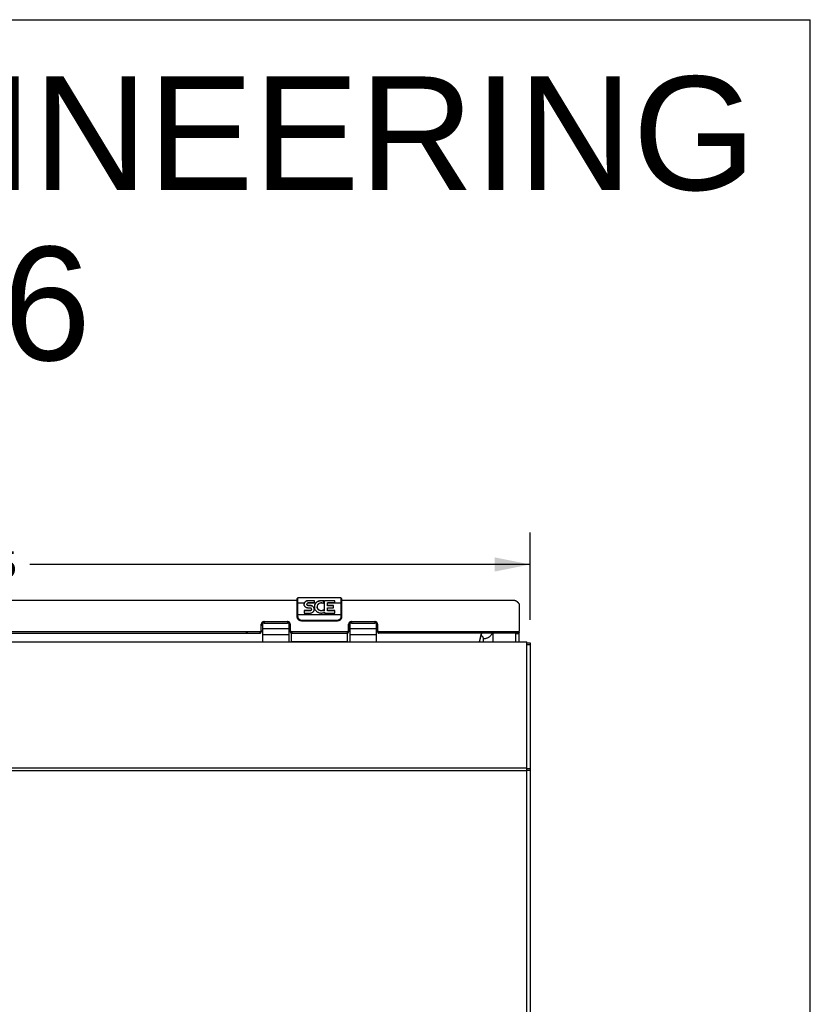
# Model space of a CAD drawing. Header units: inches. Extents: x 0 to 136, y 0 to 88.
# Tile 74 of 74: x 118 to 136, y 66 to 88. Entities that reach past the tile are written whole.
import ezdxf

# ---------------------------------------------------------------- set-up
doc = ezdxf.new("R2010")
doc.units = ezdxf.units.IN
doc.header["$LTSCALE"] = 7.48
doc.header["$MEASUREMENT"] = 0
doc.layers.get('0').update_dxf_attribs({"linetype": 'CONTINUOUS'})
doc.layers.add('02___PRT_ALL_AXES', color=7, linetype='CONTINUOUS')
doc.layers.add('DIMENSIONS', color=7, linetype='CONTINUOUS')
doc.styles.get("Standard").update_dxf_attribs({"font": 'arial.ttf'})
doc.dimstyles.new('DIMSTYLE_1', dxfattribs={"dimtxt": 0.6, "dimasz": 0.8, "dimexe": 0.09, "dimexo": 0.07, "dimgap": 0.0375, "dimtad": 0, "dimtih": 1, "dimtoh": 1, "dimzin": 4, "dimdsep": 46, "dimtxsty": 'Standard', "dimblk": '_FILLED', "dimblk1": '_FILLED', "dimblk2": '_FILLED', "dimcen": 0.09, "dimazin": 1, "dimtfac": 1, "dimtofl": 0, "dimtmove": 0, "dimatfit": 3, "dimldrblk": '_FILLED', "dimfxl": 0, "dimtolj": 1, "dimtzin": 4, "dimarcsym": 0})

# ---------------------------------------------------------------- blocks, each defined once
blk = doc.blocks.new('_FILLED')
at = {"color": 0, "linetype": 'ByBlock'}
blk.add_solid([(0, 0), (-1, 0.2), (-1, -0.2)], dxfattribs=at)
blk = doc.blocks.new('*D19')
at = {"layer": 'DIMENSIONS', "color": 2, "linetype": 'Continuous'}
for p, q in [((104.435, 74.47), (104.435, 76.435)), ((129.685, 74.47), (129.685, 76.435)), ((104.435, 75.715), (115.712, 75.715)), ((129.685, 75.715), (118.408, 75.715))]:
    blk.add_line(p, q, dxfattribs=at)
at = {"layer": 'DIMENSIONS', "color": 2, "linetype": 'Continuous', "xscale": 0.8, "yscale": 0.8, "zscale": 0.8, "rotation": 180}
blk.add_blockref('_FILLED', (104.435, 75.715), dxfattribs=at)
at = {"layer": 'DIMENSIONS', "color": 2, "linetype": 'Continuous', "xscale": 0.8, "yscale": 0.8, "zscale": 0.8}
blk.add_blockref('_FILLED', (129.685, 75.715), dxfattribs=at)
at = {"layer": 'DIMENSIONS', "color": 2, "linetype": 'Continuous', "insert": (117.06, 76.015), "char_height": 0.6, "width": 2.09665, "attachment_point": 2, "line_spacing_factor": 0.9}
blk.add_mtext('25.25', dxfattribs=at)

msp = doc.modelspace()

# ---------------------------------------------------------------- linework, layer by layer
at = {"color": 7, "linetype": 'Continuous'}
for p, q in [((0, 88), (136, 88)), ((136, 0), (136, 88)), ((124.435, 74.532), (124.435, 74.946)), ((124.45, 74.548), (124.45, 74.961)), ((125.42, 74.961), (124.45, 74.961)), ((125.42, 74.961), (125.42, 74.548)), ((125.435, 74.946), (125.435, 74.532)), ((123.656, 73.972), (123.656, 74.387)), ((123.688, 74.426), (123.688, 74.394)), ((123.688, 74.394), (124.215, 74.394)), ((124.215, 74.426), (124.215, 74.394)), ((124.246, 74.387), (124.246, 73.972)), ((124.255, 74.231), (124.255, 74.381)), ((124.45, 74.584), (125.42, 74.584)), ((124.506, 74.444), (124.497, 74.447)), ((124.535, 74.44), (124.535, 74.452)), ((125.335, 74.452), (124.535, 74.452)), ((125.335, 74.441), (124.535, 74.441)), ((125.335, 74.44), (124.535, 74.44)), ((125.335, 74.44), (125.335, 74.452)), ((125.434, 74.517), (125.432, 74.51)), ((125.435, 74.524), (125.434, 74.517)), ((125.435, 74.544), (125.435, 74.535)), ((125.435, 74.532), (125.435, 74.524)), ((125.615, 74.381), (125.615, 74.231)), ((125.624, 73.972), (125.624, 74.387)), ((125.656, 74.426), (125.656, 74.394)), ((125.656, 74.394), (126.183, 74.394)), ((126.183, 74.426), (126.183, 74.394)), ((126.215, 74.387), (126.215, 73.972)), ((110.527, 74.168), (123.594, 74.168)), ((123.594, 74.2), (123.594, 74.168)), ((123.656, 74.336), (123.625, 74.336)), ((123.625, 74.228), (123.625, 74.196)), ((123.656, 74.214), (123.625, 74.214)), ((124.246, 74.262), (123.656, 74.262)), ((124.255, 74.336), (124.246, 74.336)), ((124.278, 74.221), (124.246, 74.221)), ((124.278, 74.228), (124.278, 74.196)), ((124.302, 73.981), (124.302, 74.169)), ((125.568, 74.161), (124.302, 74.161)), ((124.309, 74.2), (124.309, 74.168)), ((124.309, 74.168), (125.562, 74.168)), ((125.562, 74.2), (125.562, 74.168)), ((125.568, 73.981), (125.568, 74.169)), ((125.593, 74.228), (125.593, 74.196)), ((125.624, 74.221), (125.593, 74.221)), ((125.615, 74.336), (125.624, 74.336)), ((126.215, 74.262), (125.624, 74.262)), ((126.215, 74.336), (126.246, 74.336)), ((126.246, 74.214), (126.215, 74.214)), ((126.246, 74.228), (126.246, 74.196)), ((126.277, 74.2), (126.277, 74.168)), ((129.42, 74.168), (126.277, 74.168)), ((128.583, 74.168), (128.532, 73.972)), ((128.85, 73.972), (128.85, 74.168)), ((129.36, 73.972), (129.36, 74.168)), ((129.36, 74.162), (129.435, 74.162)), ((129.42, 74.168), (129.42, 74.2)), ((129.435, 74.182), (129.435, 74.213)), ((104.51, 73.972), (129.61, 73.972)), ((123.656, 74.135), (124.246, 74.135)), ((125.624, 74.135), (126.215, 74.135)), ((128.63, 73.972), (128.63, 74.042)), ((129.61, 33.763), (129.61, 73.972)), ((129.61, 73.947), (129.685, 73.947)), ((129.61, 73.91), (129.685, 73.91)), ((104.51, 71.13), (129.61, 71.13)), ((104.51, 71.073), (129.61, 71.073)), ((129.61, 71.116), (129.685, 71.116)), ((129.61, 71.076), (129.685, 71.076))]:
    msp.add_line(p, q, dxfattribs=at)
at = {"color": 3, "linetype": 'Continuous'}
for p, q in [((124.435, 74.903), (109.685, 74.903)), ((129.338, 74.903), (125.435, 74.903)), ((129.435, 74.825), (129.435, 74.213)), ((123.688, 74.426), (124.215, 74.426)), ((125.656, 74.426), (126.183, 74.426)), ((110.527, 74.2), (123.594, 74.2)), ((123.625, 74.228), (123.625, 74.369)), ((124.278, 74.369), (124.278, 74.228)), ((124.309, 74.2), (125.562, 74.2)), ((125.593, 74.228), (125.593, 74.369)), ((126.246, 74.369), (126.246, 74.228)), ((126.277, 74.2), (129.42, 74.2)), ((128.541, 73.972), (128.593, 74.168)), ((129.435, 73.972), (129.435, 74.182)), ((129.685, 73.947), (129.685, 33.763))]:
    msp.add_line(p, q, dxfattribs=at)
at = {"color": 7, "linetype": 'Continuous'}
for points in [[(124.435, 74.839), (124.435, 74.84), (124.436, 74.841), (124.437, 74.842), (124.438, 74.843), (124.439, 74.844), (124.441, 74.845), (124.443, 74.845), (124.445, 74.845), (124.448, 74.846), (124.45, 74.846)], [(125.435, 74.839), (125.435, 74.84), (125.434, 74.841), (125.433, 74.842), (125.432, 74.843), (125.431, 74.844), (125.429, 74.845), (125.427, 74.845), (125.425, 74.845), (125.422, 74.846), (125.42, 74.846)], [(123.688, 74.394), (123.686, 74.394), (123.684, 74.394), (123.682, 74.394), (123.68, 74.394), (123.679, 74.394), (123.677, 74.394), (123.675, 74.393), (123.674, 74.393), (123.672, 74.393), (123.67, 74.392), (123.668, 74.392), (123.667, 74.391), (123.665, 74.391), (123.663, 74.39), (123.662, 74.39), (123.66, 74.389), (123.659, 74.388), (123.657, 74.387), (123.656, 74.387), (123.654, 74.386), (123.653, 74.385), (123.651, 74.384), (123.65, 74.383), (123.648, 74.382), (123.647, 74.381), (123.646, 74.38), (123.644, 74.379), (123.643, 74.378), (123.642, 74.377), (123.641, 74.375), (123.639, 74.374), (123.638, 74.373), (123.637, 74.372), (123.636, 74.37), (123.635, 74.369), (123.634, 74.368), (123.633, 74.366), (123.632, 74.365), (123.632, 74.364), (123.631, 74.362), (123.63, 74.361), (123.629, 74.359), (123.629, 74.358), (123.628, 74.356), (123.628, 74.355), (123.627, 74.353), (123.627, 74.352), (123.626, 74.35), (123.626, 74.349), (123.625, 74.347), (123.625, 74.345), (123.625, 74.344), (123.625, 74.342), (123.625, 74.341), (123.625, 74.339), (123.625, 74.337)], [(124.278, 74.337), (124.278, 74.339), (124.277, 74.341), (124.277, 74.342), (124.277, 74.344), (124.277, 74.345), (124.277, 74.347), (124.276, 74.349), (124.276, 74.35), (124.276, 74.352), (124.275, 74.353), (124.275, 74.355), (124.274, 74.356), (124.273, 74.358), (124.273, 74.359), (124.272, 74.361), (124.271, 74.362), (124.27, 74.364), (124.27, 74.365), (124.269, 74.366), (124.268, 74.368), (124.267, 74.369), (124.266, 74.37), (124.265, 74.372), (124.264, 74.373), (124.263, 74.374), (124.262, 74.375), (124.26, 74.377), (124.259, 74.378), (124.258, 74.379), (124.257, 74.38), (124.255, 74.381), (124.254, 74.382), (124.252, 74.383), (124.251, 74.384), (124.25, 74.385), (124.248, 74.386), (124.247, 74.387), (124.245, 74.387), (124.243, 74.388), (124.242, 74.389), (124.24, 74.39), (124.239, 74.39), (124.237, 74.391), (124.235, 74.391), (124.234, 74.392), (124.232, 74.392), (124.23, 74.393), (124.229, 74.393), (124.227, 74.393), (124.225, 74.394), (124.223, 74.394), (124.222, 74.394), (124.22, 74.394), (124.218, 74.394), (124.216, 74.394), (124.215, 74.394)], [(124.435, 74.577), (124.435, 74.578), (124.436, 74.579), (124.437, 74.58), (124.438, 74.581), (124.439, 74.582), (124.441, 74.582), (124.443, 74.583), (124.445, 74.583), (124.448, 74.583), (124.45, 74.584)], [(124.435, 74.544), (124.435, 74.544), (124.436, 74.545), (124.437, 74.546), (124.438, 74.546), (124.439, 74.547), (124.441, 74.547), (124.443, 74.547), (124.445, 74.548), (124.448, 74.548), (124.45, 74.548)], [(124.437, 74.526), (124.435, 74.535), (124.435, 74.544)], [(124.499, 74.448), (124.491, 74.451), (124.483, 74.455), (124.476, 74.459), (124.47, 74.464), (124.463, 74.469), (124.458, 74.475), (124.453, 74.481), (124.448, 74.488), (124.444, 74.495), (124.441, 74.502), (124.438, 74.509), (124.436, 74.517), (124.435, 74.524), (124.435, 74.532)], [(124.497, 74.447), (124.488, 74.451), (124.479, 74.456), (124.471, 74.461), (124.464, 74.467), (124.458, 74.474), (124.452, 74.481), (124.447, 74.489), (124.443, 74.497), (124.439, 74.506), (124.437, 74.514), (124.436, 74.523), (124.435, 74.532)], [(124.499, 74.448), (124.493, 74.451), (124.486, 74.454), (124.48, 74.458), (124.474, 74.463), (124.467, 74.469), (124.461, 74.476), (124.455, 74.483), (124.45, 74.491), (124.445, 74.5), (124.442, 74.508), (124.439, 74.517), (124.437, 74.526)], [(124.535, 74.452), (124.531, 74.452), (124.526, 74.453), (124.522, 74.454), (124.517, 74.455), (124.512, 74.456), (124.507, 74.458), (124.501, 74.461), (124.496, 74.464), (124.49, 74.468), (124.485, 74.472), (124.479, 74.477), (124.474, 74.484), (124.468, 74.491), (124.464, 74.498), (124.459, 74.506), (124.456, 74.514), (124.453, 74.523), (124.452, 74.531), (124.45, 74.54), (124.45, 74.548)], [(124.535, 74.441), (124.529, 74.441), (124.523, 74.442), (124.516, 74.443), (124.51, 74.444), (124.505, 74.446), (124.499, 74.448)], [(124.535, 74.44), (124.525, 74.441), (124.515, 74.442), (124.506, 74.444)], [(125.42, 74.548), (125.42, 74.54), (125.419, 74.531), (125.417, 74.523), (125.414, 74.514), (125.411, 74.506), (125.406, 74.498), (125.402, 74.49), (125.396, 74.483), (125.391, 74.477), (125.385, 74.472), (125.38, 74.468), (125.374, 74.464), (125.369, 74.461), (125.363, 74.458), (125.358, 74.456), (125.353, 74.455), (125.348, 74.454), (125.344, 74.453), (125.339, 74.452), (125.335, 74.452)], [(125.371, 74.448), (125.366, 74.446), (125.36, 74.444), (125.354, 74.443), (125.348, 74.442), (125.341, 74.441), (125.335, 74.441)], [(125.373, 74.447), (125.364, 74.444), (125.355, 74.442), (125.345, 74.441), (125.335, 74.44)], [(125.435, 74.535), (125.433, 74.526), (125.431, 74.517), (125.428, 74.508), (125.425, 74.5), (125.42, 74.491), (125.415, 74.483), (125.409, 74.475), (125.403, 74.469), (125.396, 74.463), (125.39, 74.458), (125.384, 74.454), (125.377, 74.451), (125.371, 74.448)], [(125.432, 74.509), (125.429, 74.502), (125.426, 74.495), (125.422, 74.488), (125.418, 74.481), (125.412, 74.475), (125.407, 74.469), (125.4, 74.464), (125.394, 74.459), (125.387, 74.455), (125.379, 74.451), (125.371, 74.448)], [(125.435, 74.532), (125.435, 74.523), (125.433, 74.514), (125.431, 74.506), (125.428, 74.497), (125.423, 74.489), (125.418, 74.481), (125.413, 74.474), (125.406, 74.467), (125.399, 74.461), (125.391, 74.456), (125.382, 74.451), (125.373, 74.447)], [(125.435, 74.577), (125.435, 74.578), (125.434, 74.579), (125.433, 74.58), (125.432, 74.581), (125.431, 74.582), (125.429, 74.582), (125.427, 74.583), (125.425, 74.583), (125.422, 74.583), (125.42, 74.584)], [(125.435, 74.544), (125.435, 74.544), (125.434, 74.545), (125.433, 74.546), (125.432, 74.546), (125.431, 74.547), (125.429, 74.547), (125.427, 74.547), (125.425, 74.548), (125.422, 74.548), (125.42, 74.548)], [(125.656, 74.394), (125.654, 74.394), (125.652, 74.394), (125.65, 74.394), (125.648, 74.394), (125.647, 74.394), (125.645, 74.394), (125.643, 74.393), (125.642, 74.393), (125.64, 74.393), (125.638, 74.392), (125.636, 74.392), (125.635, 74.391), (125.633, 74.391), (125.631, 74.39), (125.63, 74.39), (125.628, 74.389), (125.627, 74.388), (125.625, 74.387), (125.624, 74.387), (125.622, 74.386), (125.621, 74.385), (125.619, 74.384), (125.618, 74.383), (125.616, 74.382), (125.615, 74.381), (125.614, 74.38), (125.612, 74.379), (125.611, 74.378), (125.61, 74.377), (125.609, 74.375), (125.607, 74.374), (125.606, 74.373), (125.605, 74.372), (125.604, 74.37), (125.603, 74.369), (125.602, 74.368), (125.601, 74.366), (125.6, 74.365), (125.6, 74.364), (125.599, 74.362), (125.598, 74.361), (125.597, 74.359), (125.597, 74.358), (125.596, 74.356), (125.596, 74.355), (125.595, 74.353), (125.595, 74.352), (125.594, 74.35), (125.594, 74.349), (125.593, 74.347), (125.593, 74.345), (125.593, 74.344), (125.593, 74.342), (125.593, 74.341), (125.593, 74.339), (125.593, 74.337)], [(126.246, 74.337), (126.246, 74.339), (126.245, 74.341), (126.245, 74.342), (126.245, 74.344), (126.245, 74.345), (126.245, 74.347), (126.244, 74.349), (126.244, 74.35), (126.244, 74.352), (126.243, 74.353), (126.243, 74.355), (126.242, 74.356), (126.241, 74.358), (126.241, 74.359), (126.24, 74.361), (126.239, 74.362), (126.238, 74.364), (126.238, 74.365), (126.237, 74.366), (126.236, 74.368), (126.235, 74.369), (126.234, 74.37), (126.233, 74.372), (126.232, 74.373), (126.231, 74.374), (126.23, 74.375), (126.228, 74.377), (126.227, 74.378), (126.226, 74.379), (126.225, 74.38), (126.223, 74.381), (126.222, 74.382), (126.22, 74.383), (126.219, 74.384), (126.218, 74.385), (126.216, 74.386), (126.215, 74.387), (126.213, 74.387), (126.211, 74.388), (126.21, 74.389), (126.208, 74.39), (126.207, 74.39), (126.205, 74.391), (126.203, 74.391), (126.202, 74.392), (126.2, 74.392), (126.198, 74.393), (126.197, 74.393), (126.195, 74.393), (126.193, 74.394), (126.191, 74.394), (126.19, 74.394), (126.188, 74.394), (126.186, 74.394), (126.184, 74.394), (126.183, 74.394)], [(123.322, 74.168), (123.32, 74.167), (123.311, 74.165), (123.301, 74.164), (123.291, 74.165), (123.281, 74.166), (123.276, 74.168)], [(123.594, 74.168), (123.595, 74.168), (123.596, 74.168), (123.597, 74.168), (123.598, 74.168), (123.599, 74.168), (123.6, 74.168), (123.601, 74.169), (123.602, 74.169), (123.603, 74.169), (123.603, 74.169), (123.604, 74.17), (123.605, 74.17), (123.606, 74.17), (123.607, 74.171), (123.608, 74.171), (123.609, 74.172), (123.61, 74.172), (123.611, 74.173), (123.612, 74.173), (123.612, 74.174), (123.613, 74.174), (123.614, 74.175), (123.615, 74.176), (123.615, 74.176), (123.616, 74.177), (123.617, 74.177), (123.617, 74.178), (123.618, 74.179), (123.619, 74.18), (123.619, 74.18), (123.62, 74.181), (123.62, 74.182), (123.621, 74.183), (123.621, 74.184), (123.622, 74.184), (123.622, 74.185), (123.623, 74.186), (123.623, 74.187), (123.623, 74.188), (123.623, 74.189), (123.624, 74.19), (123.624, 74.191), (123.624, 74.191), (123.624, 74.192), (123.624, 74.193), (123.624, 74.194), (123.625, 74.195), (123.625, 74.196)], [(124.278, 74.196), (124.278, 74.195), (124.278, 74.194), (124.278, 74.193), (124.278, 74.192), (124.278, 74.191), (124.278, 74.191), (124.278, 74.19), (124.279, 74.189), (124.279, 74.188), (124.279, 74.187), (124.28, 74.186), (124.28, 74.185), (124.28, 74.184), (124.281, 74.184), (124.281, 74.183), (124.282, 74.182), (124.282, 74.181), (124.283, 74.18), (124.283, 74.18), (124.284, 74.179), (124.285, 74.178), (124.285, 74.177), (124.286, 74.177), (124.287, 74.176), (124.287, 74.176), (124.288, 74.175), (124.289, 74.174), (124.29, 74.174), (124.29, 74.173), (124.291, 74.173), (124.292, 74.172), (124.293, 74.172), (124.294, 74.171), (124.295, 74.171), (124.296, 74.17), (124.297, 74.17), (124.298, 74.17), (124.299, 74.169), (124.3, 74.169), (124.301, 74.169), (124.301, 74.169), (124.302, 74.168), (124.303, 74.168), (124.304, 74.168), (124.305, 74.168), (124.306, 74.168), (124.308, 74.168), (124.309, 74.168)], [(125.562, 74.168), (125.563, 74.168), (125.564, 74.168), (125.565, 74.168), (125.566, 74.168), (125.567, 74.168), (125.568, 74.168), (125.569, 74.169), (125.57, 74.169), (125.571, 74.169), (125.571, 74.169), (125.572, 74.17), (125.573, 74.17), (125.574, 74.17), (125.575, 74.171), (125.576, 74.171), (125.577, 74.172), (125.578, 74.172), (125.579, 74.173), (125.58, 74.173), (125.58, 74.174), (125.581, 74.174), (125.582, 74.175), (125.583, 74.176), (125.583, 74.176), (125.584, 74.177), (125.585, 74.177), (125.585, 74.178), (125.586, 74.179), (125.587, 74.18), (125.587, 74.18), (125.588, 74.181), (125.588, 74.182), (125.589, 74.183), (125.589, 74.184), (125.59, 74.184), (125.59, 74.185), (125.591, 74.186), (125.591, 74.187), (125.591, 74.188), (125.591, 74.189), (125.592, 74.19), (125.592, 74.191), (125.592, 74.191), (125.592, 74.192), (125.592, 74.193), (125.592, 74.194), (125.593, 74.195), (125.593, 74.196)], [(126.246, 74.196), (126.246, 74.195), (126.246, 74.194), (126.246, 74.193), (126.246, 74.192), (126.246, 74.191), (126.246, 74.191), (126.246, 74.19), (126.247, 74.189), (126.247, 74.188), (126.247, 74.187), (126.248, 74.186), (126.248, 74.185), (126.248, 74.184), (126.249, 74.184), (126.249, 74.183), (126.25, 74.182), (126.25, 74.181), (126.251, 74.18), (126.251, 74.18), (126.252, 74.179), (126.253, 74.178), (126.253, 74.177), (126.254, 74.177), (126.255, 74.176), (126.255, 74.176), (126.256, 74.175), (126.257, 74.174), (126.258, 74.174), (126.258, 74.173), (126.259, 74.173), (126.26, 74.172), (126.261, 74.172), (126.262, 74.171), (126.263, 74.171), (126.264, 74.17), (126.265, 74.17), (126.266, 74.17), (126.267, 74.169), (126.268, 74.169), (126.269, 74.169), (126.269, 74.169), (126.27, 74.168), (126.271, 74.168), (126.272, 74.168), (126.273, 74.168), (126.274, 74.168), (126.276, 74.168), (126.277, 74.168)], [(128.63, 74.042), (128.642, 74.043), (128.655, 74.044), (128.667, 74.045), (128.679, 74.047), (128.691, 74.05), (128.703, 74.054), (128.714, 74.058), (128.725, 74.062), (128.736, 74.067), (128.747, 74.073), (128.757, 74.079), (128.767, 74.086), (128.777, 74.093), (128.786, 74.101), (128.794, 74.109), (128.802, 74.117), (128.809, 74.126), (128.816, 74.136), (128.823, 74.145), (128.828, 74.155), (128.833, 74.165), (128.834, 74.168)], [(129.435, 74.182), (129.435, 74.181), (129.435, 74.18), (129.435, 74.18), (129.435, 74.179), (129.435, 74.179), (129.435, 74.178), (129.434, 74.178), (129.434, 74.177), (129.434, 74.177), (129.434, 74.176), (129.434, 74.176), (129.433, 74.175), (129.433, 74.175), (129.433, 74.174), (129.432, 74.174), (129.432, 74.174), (129.432, 74.173), (129.431, 74.173), (129.431, 74.172), (129.431, 74.172), (129.43, 74.172), (129.43, 74.171), (129.429, 74.171), (129.429, 74.171), (129.428, 74.17), (129.428, 74.17), (129.427, 74.17), (129.427, 74.169), (129.426, 74.169), (129.426, 74.169), (129.425, 74.169), (129.425, 74.169), (129.424, 74.168), (129.424, 74.168), (129.423, 74.168), (129.422, 74.168), (129.422, 74.168), (129.421, 74.168), (129.421, 74.168), (129.42, 74.168)], [(128.63, 74.042), (128.63, 74.051), (128.628, 74.059), (128.626, 74.067), (128.622, 74.076), (128.618, 74.084), (128.613, 74.092), (128.606, 74.1), (128.599, 74.108), (128.591, 74.116), (128.582, 74.123), (128.576, 74.128)]]:
    msp.add_lwpolyline(points, dxfattribs=at)
at = {"color": 3, "linetype": 'Continuous'}
for points in [[(129.338, 74.903), (129.339, 74.903), (129.341, 74.903), (129.344, 74.903), (129.346, 74.902), (129.348, 74.902), (129.35, 74.901), (129.352, 74.901), (129.354, 74.9), (129.357, 74.9), (129.359, 74.899), (129.361, 74.898), (129.363, 74.897), (129.365, 74.896), (129.368, 74.895), (129.37, 74.894), (129.372, 74.892), (129.374, 74.891), (129.376, 74.889), (129.378, 74.888), (129.381, 74.886), (129.383, 74.885), (129.385, 74.883), (129.387, 74.881), (129.389, 74.879), (129.391, 74.877), (129.394, 74.875), (129.396, 74.873), (129.398, 74.871), (129.4, 74.869), (129.402, 74.866), (129.405, 74.864), (129.407, 74.861), (129.409, 74.859), (129.411, 74.856), (129.413, 74.854), (129.415, 74.851), (129.418, 74.848), (129.42, 74.846), (129.422, 74.843), (129.424, 74.84), (129.426, 74.837), (129.428, 74.834), (129.431, 74.831), (129.433, 74.828), (129.435, 74.825)], [(123.688, 74.426), (123.686, 74.426), (123.684, 74.426), (123.682, 74.426), (123.68, 74.426), (123.679, 74.426), (123.677, 74.425), (123.675, 74.425), (123.674, 74.425), (123.672, 74.424), (123.67, 74.424), (123.668, 74.423), (123.667, 74.423), (123.665, 74.422), (123.663, 74.422), (123.662, 74.421), (123.66, 74.421), (123.659, 74.42), (123.657, 74.419), (123.656, 74.418), (123.654, 74.417), (123.653, 74.417), (123.651, 74.416), (123.65, 74.415), (123.648, 74.414), (123.647, 74.413), (123.646, 74.412), (123.644, 74.411), (123.643, 74.409), (123.642, 74.408), (123.641, 74.407), (123.639, 74.406), (123.638, 74.405), (123.637, 74.403), (123.636, 74.402), (123.635, 74.401), (123.634, 74.399), (123.633, 74.398), (123.632, 74.397), (123.632, 74.395), (123.631, 74.394), (123.63, 74.392), (123.629, 74.391), (123.629, 74.389), (123.628, 74.388), (123.628, 74.386), (123.627, 74.385), (123.627, 74.383), (123.626, 74.382), (123.626, 74.38), (123.625, 74.379), (123.625, 74.377), (123.625, 74.375), (123.625, 74.374), (123.625, 74.372), (123.625, 74.371), (123.625, 74.369)], [(124.278, 74.369), (124.278, 74.371), (124.277, 74.372), (124.277, 74.374), (124.277, 74.375), (124.277, 74.377), (124.277, 74.379), (124.276, 74.38), (124.276, 74.382), (124.276, 74.383), (124.275, 74.385), (124.275, 74.386), (124.274, 74.388), (124.273, 74.389), (124.273, 74.391), (124.272, 74.392), (124.271, 74.394), (124.27, 74.395), (124.27, 74.397), (124.269, 74.398), (124.268, 74.399), (124.267, 74.401), (124.266, 74.402), (124.265, 74.403), (124.264, 74.405), (124.263, 74.406), (124.262, 74.407), (124.26, 74.408), (124.259, 74.409), (124.258, 74.411), (124.257, 74.412), (124.255, 74.413), (124.254, 74.414), (124.252, 74.415), (124.251, 74.416), (124.25, 74.417), (124.248, 74.417), (124.247, 74.418), (124.245, 74.419), (124.243, 74.42), (124.242, 74.421), (124.24, 74.421), (124.239, 74.422), (124.237, 74.422), (124.235, 74.423), (124.234, 74.423), (124.232, 74.424), (124.23, 74.424), (124.229, 74.425), (124.227, 74.425), (124.225, 74.425), (124.223, 74.426), (124.222, 74.426), (124.22, 74.426), (124.218, 74.426), (124.216, 74.426), (124.215, 74.426)], [(125.656, 74.426), (125.654, 74.426), (125.652, 74.426), (125.65, 74.426), (125.648, 74.426), (125.647, 74.426), (125.645, 74.425), (125.643, 74.425), (125.642, 74.425), (125.64, 74.424), (125.638, 74.424), (125.636, 74.423), (125.635, 74.423), (125.633, 74.422), (125.631, 74.422), (125.63, 74.421), (125.628, 74.421), (125.627, 74.42), (125.625, 74.419), (125.624, 74.418), (125.622, 74.417), (125.621, 74.417), (125.619, 74.416), (125.618, 74.415), (125.616, 74.414), (125.615, 74.413), (125.614, 74.412), (125.612, 74.411), (125.611, 74.409), (125.61, 74.408), (125.609, 74.407), (125.607, 74.406), (125.606, 74.405), (125.605, 74.403), (125.604, 74.402), (125.603, 74.401), (125.602, 74.399), (125.601, 74.398), (125.6, 74.397), (125.6, 74.395), (125.599, 74.394), (125.598, 74.392), (125.597, 74.391), (125.597, 74.389), (125.596, 74.388), (125.596, 74.386), (125.595, 74.385), (125.595, 74.383), (125.594, 74.382), (125.594, 74.38), (125.593, 74.379), (125.593, 74.377), (125.593, 74.375), (125.593, 74.374), (125.593, 74.372), (125.593, 74.371), (125.593, 74.369)], [(126.246, 74.369), (126.246, 74.371), (126.245, 74.372), (126.245, 74.374), (126.245, 74.375), (126.245, 74.377), (126.245, 74.379), (126.244, 74.38), (126.244, 74.382), (126.244, 74.383), (126.243, 74.385), (126.243, 74.386), (126.242, 74.388), (126.241, 74.389), (126.241, 74.391), (126.24, 74.392), (126.239, 74.394), (126.238, 74.395), (126.238, 74.397), (126.237, 74.398), (126.236, 74.399), (126.235, 74.401), (126.234, 74.402), (126.233, 74.403), (126.232, 74.405), (126.231, 74.406), (126.23, 74.407), (126.228, 74.408), (126.227, 74.409), (126.226, 74.411), (126.225, 74.412), (126.223, 74.413), (126.222, 74.414), (126.22, 74.415), (126.219, 74.416), (126.218, 74.417), (126.216, 74.417), (126.215, 74.418), (126.213, 74.419), (126.211, 74.42), (126.21, 74.421), (126.208, 74.421), (126.207, 74.422), (126.205, 74.422), (126.203, 74.423), (126.202, 74.423), (126.2, 74.424), (126.198, 74.424), (126.197, 74.425), (126.195, 74.425), (126.193, 74.425), (126.191, 74.426), (126.19, 74.426), (126.188, 74.426), (126.186, 74.426), (126.184, 74.426), (126.183, 74.426)], [(123.594, 74.2), (123.595, 74.2), (123.596, 74.2), (123.597, 74.2), (123.598, 74.2), (123.599, 74.2), (123.6, 74.2), (123.601, 74.2), (123.602, 74.201), (123.603, 74.201), (123.603, 74.201), (123.604, 74.201), (123.605, 74.202), (123.606, 74.202), (123.607, 74.203), (123.608, 74.203), (123.609, 74.203), (123.61, 74.204), (123.611, 74.204), (123.612, 74.205), (123.612, 74.205), (123.613, 74.206), (123.614, 74.207), (123.615, 74.207), (123.615, 74.208), (123.616, 74.209), (123.617, 74.209), (123.617, 74.21), (123.618, 74.211), (123.619, 74.211), (123.619, 74.212), (123.62, 74.213), (123.62, 74.214), (123.621, 74.214), (123.621, 74.215), (123.622, 74.216), (123.622, 74.217), (123.623, 74.218), (123.623, 74.219), (123.623, 74.22), (123.623, 74.22), (123.624, 74.221), (123.624, 74.222), (123.624, 74.223), (123.624, 74.224), (123.624, 74.225), (123.624, 74.226), (123.625, 74.227), (123.625, 74.228)], [(124.278, 74.228), (124.278, 74.227), (124.278, 74.226), (124.278, 74.225), (124.278, 74.224), (124.278, 74.223), (124.278, 74.222), (124.278, 74.221), (124.279, 74.22), (124.279, 74.22), (124.279, 74.219), (124.28, 74.218), (124.28, 74.217), (124.28, 74.216), (124.281, 74.215), (124.281, 74.214), (124.282, 74.214), (124.282, 74.213), (124.283, 74.212), (124.283, 74.211), (124.284, 74.211), (124.285, 74.21), (124.285, 74.209), (124.286, 74.209), (124.287, 74.208), (124.287, 74.207), (124.288, 74.207), (124.289, 74.206), (124.29, 74.205), (124.29, 74.205), (124.291, 74.204), (124.292, 74.204), (124.293, 74.203), (124.294, 74.203), (124.295, 74.203), (124.296, 74.202), (124.297, 74.202), (124.298, 74.201), (124.299, 74.201), (124.3, 74.201), (124.301, 74.201), (124.301, 74.2), (124.302, 74.2), (124.303, 74.2), (124.304, 74.2), (124.305, 74.2), (124.306, 74.2), (124.308, 74.2), (124.309, 74.2)], [(125.562, 74.2), (125.563, 74.2), (125.564, 74.2), (125.565, 74.2), (125.566, 74.2), (125.567, 74.2), (125.568, 74.2), (125.569, 74.2), (125.57, 74.201), (125.571, 74.201), (125.571, 74.201), (125.572, 74.201), (125.573, 74.202), (125.574, 74.202), (125.575, 74.203), (125.576, 74.203), (125.577, 74.203), (125.578, 74.204), (125.579, 74.204), (125.58, 74.205), (125.58, 74.205), (125.581, 74.206), (125.582, 74.207), (125.583, 74.207), (125.583, 74.208), (125.584, 74.209), (125.585, 74.209), (125.585, 74.21), (125.586, 74.211), (125.587, 74.211), (125.587, 74.212), (125.588, 74.213), (125.588, 74.214), (125.589, 74.214), (125.589, 74.215), (125.59, 74.216), (125.59, 74.217), (125.591, 74.218), (125.591, 74.219), (125.591, 74.22), (125.591, 74.22), (125.592, 74.221), (125.592, 74.222), (125.592, 74.223), (125.592, 74.224), (125.592, 74.225), (125.592, 74.226), (125.593, 74.227), (125.593, 74.228)], [(126.246, 74.228), (126.246, 74.227), (126.246, 74.226), (126.246, 74.225), (126.246, 74.224), (126.246, 74.223), (126.246, 74.222), (126.246, 74.221), (126.247, 74.22), (126.247, 74.22), (126.247, 74.219), (126.248, 74.218), (126.248, 74.217), (126.248, 74.216), (126.249, 74.215), (126.249, 74.214), (126.25, 74.214), (126.25, 74.213), (126.251, 74.212), (126.251, 74.211), (126.252, 74.211), (126.253, 74.21), (126.253, 74.209), (126.254, 74.209), (126.255, 74.208), (126.255, 74.207), (126.256, 74.207), (126.257, 74.206), (126.258, 74.205), (126.258, 74.205), (126.259, 74.204), (126.26, 74.204), (126.261, 74.203), (126.262, 74.203), (126.263, 74.203), (126.264, 74.202), (126.265, 74.202), (126.266, 74.201), (126.267, 74.201), (126.268, 74.201), (126.269, 74.201), (126.269, 74.2), (126.27, 74.2), (126.271, 74.2), (126.272, 74.2), (126.273, 74.2), (126.274, 74.2), (126.276, 74.2), (126.277, 74.2)], [(129.42, 74.2), (129.421, 74.2), (129.421, 74.2), (129.422, 74.2), (129.422, 74.2), (129.423, 74.2), (129.424, 74.2), (129.424, 74.2), (129.425, 74.2), (129.425, 74.2), (129.426, 74.201), (129.426, 74.201), (129.427, 74.201), (129.427, 74.201), (129.428, 74.202), (129.428, 74.202), (129.429, 74.202), (129.429, 74.203), (129.43, 74.203), (129.43, 74.203), (129.431, 74.204), (129.431, 74.204), (129.431, 74.204), (129.432, 74.205), (129.432, 74.205), (129.432, 74.206), (129.433, 74.206), (129.433, 74.207), (129.433, 74.207), (129.434, 74.208), (129.434, 74.208), (129.434, 74.209), (129.434, 74.209), (129.434, 74.21), (129.435, 74.21), (129.435, 74.211), (129.435, 74.211), (129.435, 74.212), (129.435, 74.212), (129.435, 74.213), (129.435, 74.213)]]:
    msp.add_lwpolyline(points, dxfattribs=at)
at = {"color": 7, "linetype": 'Continuous'}
for centre, start, end in [((124.45, 74.946), 90, 180), ((125.42, 74.946), 0, 90)]:
    msp.add_arc(centre, 0.015, start, end, dxfattribs=at)
at = {"layer": '02___PRT_ALL_AXES', "color": 7, "linetype": 'Continuous'}
for p, q in [((124.594, 74.846), (124.45, 74.846)), ((124.591, 74.832), (124.59, 74.823)), ((124.82, 74.898), (124.663, 74.898)), ((124.85, 74.846), (124.673, 74.846)), ((124.82, 74.847), (124.684, 74.847)), ((124.82, 74.847), (124.82, 74.898)), ((125.004, 74.898), (124.951, 74.898)), ((124.996, 74.846), (124.959, 74.846)), ((125.014, 74.84), (125.017, 74.846)), ((125.05, 74.846), (125.017, 74.846)), ((125.05, 74.663), (125.05, 74.898)), ((125.281, 74.898), (125.05, 74.898)), ((125.113, 74.786), (125.113, 74.847)), ((125.281, 74.847), (125.113, 74.847)), ((125.42, 74.846), (125.113, 74.846)), ((125.281, 74.847), (125.281, 74.898)), ((124.59, 74.823), (124.589, 74.819)), ((124.589, 74.676), (124.589, 74.62)), ((124.726, 74.676), (124.589, 74.676)), ((124.726, 74.672), (124.589, 74.672)), ((124.589, 74.62), (124.726, 74.62)), ((124.663, 74.736), (124.732, 74.736)), ((124.684, 74.79), (124.684, 74.786)), ((124.726, 74.79), (124.684, 74.79)), ((124.726, 74.786), (124.684, 74.786)), ((124.726, 74.79), (124.726, 74.786)), ((124.726, 74.676), (124.726, 74.672)), ((124.756, 74.697), (124.757, 74.701)), ((124.757, 74.701), (124.757, 74.704)), ((124.757, 74.7), (124.757, 74.701)), ((124.757, 74.7), (124.757, 74.696)), ((124.757, 74.7), (124.757, 74.696)), ((125.031, 74.692), (125.031, 74.688)), ((125.05, 74.667), (125.031, 74.692)), ((125.05, 74.663), (125.031, 74.688)), ((125.05, 74.636), (125.05, 74.62)), ((125.05, 74.62), (125.281, 74.62)), ((125.249, 74.79), (125.113, 74.79)), ((125.249, 74.786), (125.113, 74.786)), ((125.113, 74.672), (125.113, 74.736)), ((125.113, 74.736), (125.249, 74.736)), ((125.281, 74.676), (125.113, 74.676)), ((125.281, 74.672), (125.113, 74.672)), ((125.249, 74.736), (125.249, 74.79)), ((125.281, 74.62), (125.281, 74.676)), ((124.255, 74.231), (124.278, 74.231)), ((125.593, 74.231), (125.615, 74.231)), ((124.302, 73.972), (124.302, 73.981)), ((124.302, 73.981), (125.568, 73.981)), ((125.568, 73.972), (125.568, 73.981))]:
    msp.add_line(p, q, dxfattribs=at)
for points in [[(124.589, 74.819), (124.59, 74.828), (124.591, 74.837), (124.594, 74.846)], [(124.663, 74.898), (124.654, 74.896), (124.644, 74.893), (124.636, 74.888), (124.627, 74.883), (124.62, 74.878), (124.613, 74.871), (124.607, 74.864), (124.602, 74.857), (124.597, 74.849), (124.594, 74.841), (124.591, 74.832)], [(124.594, 74.846), (124.597, 74.854), (124.602, 74.861), (124.607, 74.868), (124.613, 74.874), (124.62, 74.88), (124.628, 74.885), (124.636, 74.89), (124.645, 74.893), (124.654, 74.896), (124.663, 74.898)], [(124.673, 74.846), (124.669, 74.844), (124.666, 74.843), (124.663, 74.84), (124.66, 74.838), (124.657, 74.835), (124.655, 74.832), (124.654, 74.828), (124.653, 74.825), (124.652, 74.821), (124.652, 74.819)], [(124.684, 74.847), (124.681, 74.847), (124.678, 74.847), (124.676, 74.847), (124.673, 74.846)], [(124.951, 74.898), (124.936, 74.895), (124.922, 74.891), (124.908, 74.886), (124.895, 74.879), (124.883, 74.872), (124.871, 74.863), (124.861, 74.854), (124.851, 74.843), (124.843, 74.832), (124.836, 74.82), (124.83, 74.808), (124.825, 74.795), (124.822, 74.782), (124.82, 74.768), (124.82, 74.762)], [(124.85, 74.846), (124.842, 74.836), (124.836, 74.825), (124.831, 74.814), (124.826, 74.802), (124.823, 74.79), (124.821, 74.778), (124.82, 74.766), (124.82, 74.762)], [(124.85, 74.846), (124.857, 74.854), (124.865, 74.861), (124.873, 74.868), (124.882, 74.874), (124.891, 74.879), (124.9, 74.884), (124.909, 74.888), (124.918, 74.891), (124.926, 74.893), (124.935, 74.895), (124.943, 74.897), (124.951, 74.898)], [(124.959, 74.846), (124.949, 74.844), (124.941, 74.841), (124.932, 74.837), (124.924, 74.833), (124.917, 74.828), (124.91, 74.822), (124.904, 74.816), (124.898, 74.809), (124.894, 74.802), (124.89, 74.794), (124.887, 74.786), (124.884, 74.778), (124.883, 74.77), (124.883, 74.762)], [(124.996, 74.846), (124.992, 74.846), (124.989, 74.847), (124.986, 74.847), (124.983, 74.847), (124.98, 74.847), (124.977, 74.847), (124.974, 74.847), (124.971, 74.847), (124.968, 74.847), (124.965, 74.847), (124.962, 74.846), (124.959, 74.846)], [(125.014, 74.84), (125.01, 74.842), (125.005, 74.844), (125, 74.845), (124.996, 74.846)], [(125.004, 74.898), (125.01, 74.897), (125.016, 74.896), (125.022, 74.895), (125.028, 74.893), (125.034, 74.892), (125.039, 74.89)], [(125.039, 74.889), (125.031, 74.892), (125.022, 74.894), (125.013, 74.896), (125.004, 74.898)], [(124.591, 74.802), (124.59, 74.811), (124.589, 74.819)], [(124.663, 74.736), (124.654, 74.738), (124.644, 74.741), (124.636, 74.745), (124.628, 74.75), (124.62, 74.756), (124.613, 74.762), (124.607, 74.769), (124.602, 74.777), (124.597, 74.785), (124.594, 74.793), (124.591, 74.802)], [(124.652, 74.819), (124.652, 74.818), (124.653, 74.814), (124.653, 74.811), (124.655, 74.807), (124.657, 74.804), (124.659, 74.801), (124.662, 74.798), (124.665, 74.796), (124.668, 74.794), (124.672, 74.792), (124.676, 74.791), (124.68, 74.791), (124.684, 74.79)], [(124.684, 74.786), (124.679, 74.787), (124.675, 74.787), (124.67, 74.789), (124.667, 74.791), (124.663, 74.793), (124.66, 74.796), (124.657, 74.799), (124.655, 74.803), (124.653, 74.807), (124.652, 74.811), (124.652, 74.815)], [(124.82, 74.705), (124.819, 74.714), (124.818, 74.723), (124.815, 74.731), (124.812, 74.74), (124.807, 74.748), (124.802, 74.755), (124.796, 74.762), (124.789, 74.769), (124.781, 74.774), (124.773, 74.779), (124.764, 74.783), (124.755, 74.786), (124.745, 74.789), (124.735, 74.79), (124.726, 74.79)], [(124.82, 74.705), (124.819, 74.71), (124.818, 74.72), (124.815, 74.729), (124.811, 74.738), (124.805, 74.746), (124.799, 74.754), (124.792, 74.761), (124.784, 74.768), (124.776, 74.773), (124.766, 74.778), (124.757, 74.781), (124.747, 74.784), (124.736, 74.786), (124.726, 74.786)], [(124.726, 74.62), (124.735, 74.62), (124.745, 74.621), (124.755, 74.624), (124.764, 74.627), (124.773, 74.631), (124.781, 74.636), (124.789, 74.641), (124.796, 74.648), (124.802, 74.655), (124.807, 74.662), (124.812, 74.67), (124.815, 74.679), (124.818, 74.687), (124.819, 74.696), (124.82, 74.705)], [(124.726, 74.676), (124.729, 74.677), (124.733, 74.677), (124.736, 74.678), (124.74, 74.68), (124.743, 74.681), (124.746, 74.683), (124.749, 74.686), (124.751, 74.688), (124.753, 74.691), (124.755, 74.694), (124.756, 74.697)], [(124.757, 74.696), (124.756, 74.692), (124.754, 74.689), (124.752, 74.685), (124.749, 74.682), (124.746, 74.679), (124.742, 74.677), (124.739, 74.675), (124.734, 74.673), (124.73, 74.673), (124.726, 74.672)], [(124.757, 74.704), (124.757, 74.708), (124.756, 74.712), (124.755, 74.715), (124.753, 74.719), (124.751, 74.722), (124.749, 74.725), (124.746, 74.728), (124.743, 74.73), (124.739, 74.732), (124.736, 74.734), (124.732, 74.736)], [(124.82, 74.762), (124.82, 74.754), (124.821, 74.742), (124.824, 74.73), (124.827, 74.718), (124.832, 74.707), (124.838, 74.696), (124.845, 74.685), (124.852, 74.675), (124.861, 74.666), (124.871, 74.657), (124.881, 74.649), (124.892, 74.642), (124.903, 74.636), (124.915, 74.631), (124.928, 74.627)], [(124.883, 74.762), (124.883, 74.753), (124.885, 74.744), (124.887, 74.736), (124.89, 74.728), (124.894, 74.721), (124.899, 74.714), (124.905, 74.707), (124.911, 74.701), (124.918, 74.695), (124.926, 74.69), (124.934, 74.686), (124.942, 74.682), (124.951, 74.68), (124.96, 74.678), (124.97, 74.677), (124.979, 74.676), (124.988, 74.677), (124.997, 74.679), (125.006, 74.681), (125.015, 74.684), (125.023, 74.688), (125.031, 74.692)], [(125.031, 74.688), (125.022, 74.683), (125.013, 74.679), (125.003, 74.676), (124.993, 74.674), (124.983, 74.672), (124.973, 74.672), (124.963, 74.673), (124.952, 74.675), (124.943, 74.678), (124.933, 74.682), (124.924, 74.687), (124.916, 74.692), (124.909, 74.699), (124.902, 74.706), (124.896, 74.714), (124.891, 74.722), (124.888, 74.731), (124.885, 74.74), (124.883, 74.749), (124.883, 74.758)], [(124.928, 74.627), (124.94, 74.623), (124.951, 74.621), (124.963, 74.62), (124.975, 74.619), (124.987, 74.62), (124.999, 74.621), (125.011, 74.623), (125.023, 74.626), (125.034, 74.629), (125.045, 74.634)], [(125.045, 74.634), (125.046, 74.634), (125.047, 74.634), (125.048, 74.635), (125.049, 74.635), (125.05, 74.636), (125.05, 74.636)]]:
    msp.add_lwpolyline(points, dxfattribs=at)
msp.add_ellipse((125.017, 74.761), major_axis=(0.081, 0.2), ratio=0.157895, start_param=0.936339, end_param=1.198155, dxfattribs=at)

# ---------------------------------------------------------------- texts
at = {"layer": 'DIMENSIONS', "color": 2, "linetype": 'Continuous', "insert": (102.391, 86.72), "char_height": 2.56, "width": 64.65665, "attachment_point": 2, "line_spacing_factor": 0.9}
msp.add_mtext('SAGINAW CONTROL & ENGINEERING\\PSCE-402516SDCSS6', dxfattribs=at)

# ---------------------------------------------------------------- dimensions: what is measured, and where the dimension line sits
at = {"layer": 'DIMENSIONS', "color": 2, "linetype": 'Continuous'}
dim = msp.add_linear_dim(base=(104.435, 75.715), p1=(129.685, 74.4), p2=(104.435, 74.4), angle=180, dimstyle='DIMSTYLE_1', dxfattribs=at)
dim.commit()
dim.dimension.update_dxf_attribs({"geometry": '*D19', "text_midpoint": (117.054, 75.712), "dimtype": 160})

doc.saveas('drawing.dxf')
